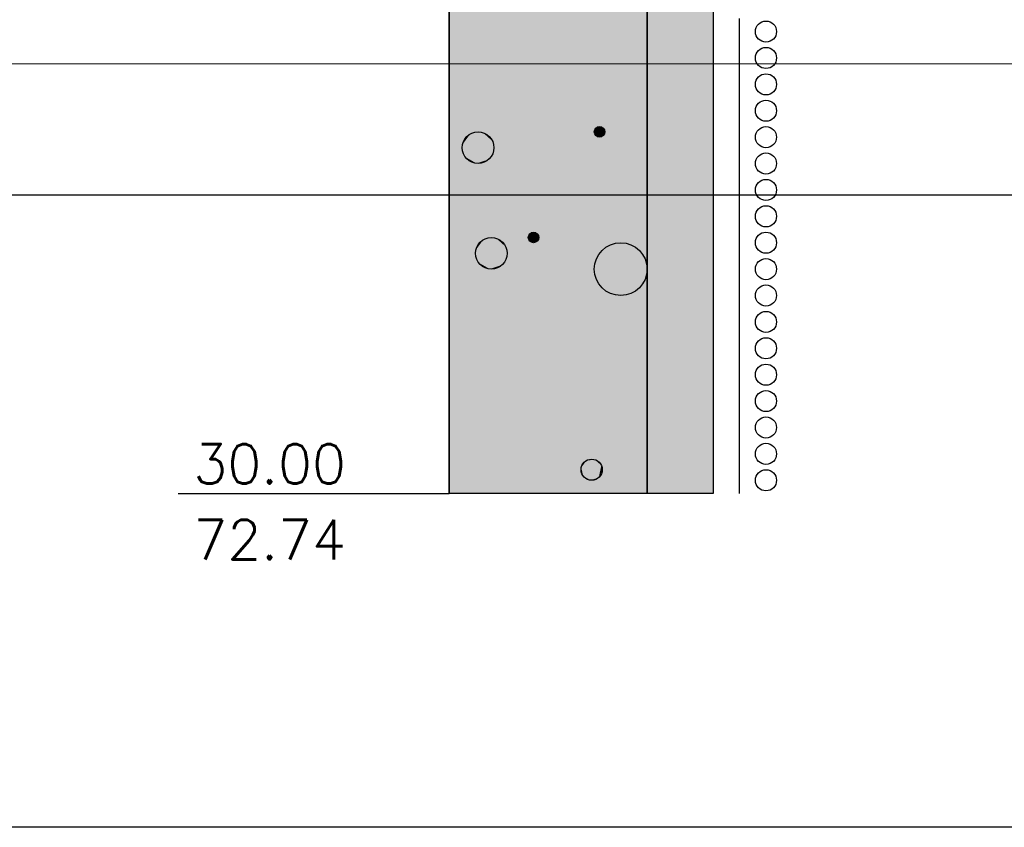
# Model space of a CAD drawing. Header units: metres. Extents: x 3458045 to 3462392, y 5482308 to 5484762.
# Tile 251 of 256: x 3460142 to 3460149, y 5483980 to 5483986. Entities that reach past the tile are written whole.
import ezdxf

# ---------------------------------------------------------------- set-up
doc = ezdxf.new("R2010")
doc.units = ezdxf.units.M
doc.header["$PDMODE"] = 3
doc.header["$PDSIZE"] = 0.1
doc.linetypes.add('AUSGEZOGEN', pattern=[2, 1, 1])
doc.layers.get('0').update_dxf_attribs({"linetype": 'CONTINUOUS'})
doc.layers.get('DEFPOINTS').update_dxf_attribs({"linetype": 'CONTINUOUS'})
doc.layers.add('BAUER_BK 2014', color=1, linetype='CONTINUOUS')
doc.layers.add('SP_VERM', color=1, linetype='CONTINUOUS')
doc.layers.add('SP_Höhenplan-Beschriftung-Linien', color=2, linetype='CONTINUOUS', lineweight=25)
doc.styles.add('ROMANS', font='ROMANS')
doc.styles.add('SP_F', font='romans.shx', dxfattribs={"width": 0.7, "bigfont": 'sp_f.shx'})
doc.dimstyles.new('SOFI35$0', dxfattribs={"dimtxt": 3.5, "dimasz": 0.35, "dimexe": 0.9, "dimexo": 0.625, "dimgap": 0.945, "dimtad": 1, "dimdec": 3, "dimrnd": 0.001, "dimzin": 1, "dimdsep": 46, "dimtxsty": 'SP_F', "dimblk1": 'SOF_BEMSTR1', "dimblk2": 'SOF_BEMSTR2', "dimsah": 1, "dimcen": 3.5, "dimse1": 1, "dimse2": 1, "dimclrd": 1, "dimclre": 1, "dimclrt": 2, "dimaunit": 2, "dimazin": 0, "dimtfac": 1, "dimtdec": 3, "dimtmove": 0, "dimatfit": 3, "dimfxl": 1, "dimtolj": 1, "dimtzin": 0, "dimlwd": 0, "dimlwe": 0, "dimarcsym": 0})

# ---------------------------------------------------------------- blocks, each defined once
blk = doc.blocks.new('SOF_BEMSTR1')
at = {"color": 0, "linetype": 'ByBlock', "lineweight": -2}
for p, q in [((0, 20), (0, -8.5)), ((3.535, 3.535), (-3.535, -3.535)), ((-5, 0), (5, 0))]:
    blk.add_line(p, q, dxfattribs=at)
blk = doc.blocks.new('SOF_BEMSTR2')
at = {"color": 0, "linetype": 'ByBlock', "lineweight": -2}
for p, q in [((0, -20), (0, 8.5)), ((3.535, 3.535), (-3.535, -3.535)), ((-5, 0), (5, 0))]:
    blk.add_line(p, q, dxfattribs=at)
blk = doc.blocks.new('*D143')
at = {"layer": 'DEFPOINTS', "color": 0, "linetype": 'AUSGEZOGEN', "transparency": 16777216}
for p in [(3460025.0179, 5483991.6475), (3460180.5579, 5483987.6961), (3460025.0179, 5483985.7834)]:
    blk.add_point(p, dxfattribs=at)
at = {"layer": 'SP_VERM', "color": 1, "linetype": 'AUSGEZOGEN', "lineweight": 0, "transparency": 16777216}
blk.add_line((3460180.4704, 5483985.7834), (3460025.1054, 5483985.7834), dxfattribs=at)
at = {"layer": 'SP_VERM', "color": 1, "linetype": 'AUSGEZOGEN', "lineweight": 0, "transparency": 16777216, "xscale": 0.08750000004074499, "yscale": 0.08750000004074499, "zscale": 0.08750000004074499, "rotation": 180}
blk.add_blockref('SOF_BEMSTR2', (3460025.0179, 5483985.7834), dxfattribs=at)
at = {"layer": 'SP_VERM', "color": 1, "linetype": 'AUSGEZOGEN', "lineweight": 0, "transparency": 16777216, "xscale": 0.08750000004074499, "yscale": 0.08750000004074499, "zscale": 0.08750000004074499}
blk.add_blockref('SOF_BEMSTR1', (3460180.5579, 5483985.7834), dxfattribs=at)
at = {"layer": 'SP_VERM', "color": 2, "linetype": 'AUSGEZOGEN', "transparency": 16777216, "insert": (3460102.7879, 5483986.4571), "char_height": 0.875, "attachment_point": 5, "style": 'SP_F'}
blk.add_mtext('\\A1;\\A1;Tunnelabschitt = 155.54{\\H.7x;\\S^ ;}m', dxfattribs=at)

msp = doc.modelspace()

# ---------------------------------------------------------------- linework, layer by layer
at = {"layer": 'BAUER_BK 2014', "color": 7, "linetype": 'Continuous'}
for points in [[(3460144.9809, 5484012.5271), (3460144.9809, 5483982.5271)], [(3460146.9809, 5484012.5271), (3460146.9809, 5483982.5271)], [(3460144.9809, 5483982.5271), (3460144.9809, 5483990.5271), (3460146.9809, 5483990.5271), (3460146.9809, 5483982.5271), (3460144.9809, 5483982.5271)], [(3460147.1809, 5483985.7271), (3460147.1809, 5483986.1271)], [(3460147.1809, 5483985.3271), (3460147.1809, 5483985.7271)], [(3460147.1809, 5483984.9271), (3460147.1809, 5483985.3271)], [(3460147.1809, 5483984.5271), (3460147.1809, 5483984.9271)], [(3460147.1809, 5483984.1271), (3460147.1809, 5483984.5271)], [(3460147.1809, 5483983.7271), (3460147.1809, 5483984.1271)], [(3460147.1809, 5483983.3271), (3460147.1809, 5483983.7271)], [(3460147.1809, 5483982.9271), (3460147.1809, 5483983.3271)], [(3460147.1809, 5483982.5271), (3460147.1809, 5483982.9271)], [(3460142.9304, 5483982.5271), (3460143.9809, 5483982.5271), (3460144.5809, 5483982.5271), (3460144.9809, 5483982.5271)], [(3460146.9809, 5483982.5271), (3460144.9809, 5483982.5271)]]:
    msp.add_lwpolyline(points, dxfattribs=at)
at = {"layer": 'BAUER_BK 2014', "color": 30, "linetype": 'Continuous'}
msp.add_lwpolyline([(3460144.9809, 5483982.5271), (3460144.9809, 5483990.5271), (3460146.4809, 5483990.5271), (3460146.4809, 5483982.5271), (3460144.9809, 5483982.5271)], dxfattribs=at)
at = {"layer": 'BAUER_BK 2014', "color": 50, "linetype": 'Continuous'}
msp.add_lwpolyline([(3460146.4809, 5483982.5271), (3460146.4809, 5483990.5271), (3460146.9809, 5483990.5271), (3460146.9809, 5483982.5271), (3460146.4809, 5483982.5271)], dxfattribs=at)
at = {"layer": 'BAUER_BK 2014', "color": 7, "linetype": 'Continuous'}
for centre, radius in [((3460147.3809, 5483986.0271), 0.08), ((3460147.3809, 5483985.8271), 0.08), ((3460147.3809, 5483985.6271), 0.08), ((3460147.3809, 5483985.4271), 0.08), ((3460146.1209, 5483985.2671), 0.04), ((3460147.3809, 5483985.2271), 0.08), ((3460145.2009, 5483985.1471), 0.12), ((3460147.3809, 5483985.0271), 0.08), ((3460147.3809, 5483984.8271), 0.08), ((3460147.3809, 5483984.6271), 0.08), ((3460145.6209, 5483984.4671), 0.04), ((3460147.3809, 5483984.4271), 0.08), ((3460145.3009, 5483984.3471), 0.12), ((3460146.2809, 5483984.2271), 0.2), ((3460147.3809, 5483984.2271), 0.08), ((3460147.3809, 5483984.0271), 0.08), ((3460147.3809, 5483983.8271), 0.08), ((3460147.3809, 5483983.6271), 0.08), ((3460147.3809, 5483983.4271), 0.08), ((3460147.3809, 5483983.2271), 0.08), ((3460147.3809, 5483983.0271), 0.08), ((3460147.3809, 5483982.8271), 0.08), ((3460146.0609, 5483982.7071), 0.08), ((3460147.3809, 5483982.6271), 0.08)]:
    msp.add_circle(centre, radius, dxfattribs=at)
at = {"layer": 'BAUER_BK 2014', "color": 30, "linetype": 'Continuous'}
msp.add_solid([(3460144.9809, 5483982.5271), (3460144.9809, 5483990.5271), (3460146.4809, 5483982.5271), (3460146.4809, 5483990.5271)], dxfattribs=at)
at = {"layer": 'BAUER_BK 2014', "color": 50, "linetype": 'Continuous'}
msp.add_solid([(3460146.4809, 5483982.5271), (3460146.4809, 5483990.5271), (3460146.9809, 5483982.5271), (3460146.9809, 5483990.5271)], dxfattribs=at)
at = {"layer": 'BAUER_BK 2014', "color": 7, "linetype": 'Continuous'}
for points in [[(3460146.1009, 5483985.3018), (3460146.0887, 5483985.2907), (3460146.0819, 5483985.2755)], [(3460146.1009, 5483985.3018), (3460146.0819, 5483985.2755), (3460146.0887, 5483985.2436)], [(3460146.1009, 5483985.3018), (3460146.0943, 5483985.2969), (3460146.0887, 5483985.2907)], [(3460146.1009, 5483985.3018), (3460146.0887, 5483985.2436), (3460146.1477, 5483985.2374)], [(3460146.1167, 5483985.3069), (3460146.1087, 5483985.3052), (3460146.1009, 5483985.3018)], [(3460146.1333, 5483985.3052), (3460146.1167, 5483985.3069), (3460146.1009, 5483985.3018)], [(3460146.1575, 5483985.2834), (3460146.1333, 5483985.3052), (3460146.1009, 5483985.3018)], [(3460146.1477, 5483985.2374), (3460146.1575, 5483985.2834), (3460146.1009, 5483985.3018)], [(3460146.1333, 5483985.3052), (3460146.1251, 5483985.3069), (3460146.1167, 5483985.3069)], [(3460146.1477, 5483985.2969), (3460146.1409, 5483985.3018), (3460146.1333, 5483985.3052)], [(3460146.1575, 5483985.2834), (3460146.1477, 5483985.2969), (3460146.1333, 5483985.3052)], [(3460145.1409, 5483985.2511), (3460145.1039, 5483985.2177), (3460145.0835, 5483985.1721)], [(3460145.1409, 5483985.2511), (3460145.0835, 5483985.1721), (3460145.1039, 5483985.0766)], [(3460145.1409, 5483985.2511), (3460145.1207, 5483985.2363), (3460145.1039, 5483985.2177)], [(3460145.1409, 5483985.2511), (3460145.1039, 5483985.0766), (3460145.2813, 5483985.058)], [(3460145.1885, 5483985.2665), (3460145.1639, 5483985.2613), (3460145.1409, 5483985.2511)], [(3460145.2381, 5483985.2613), (3460145.1885, 5483985.2665), (3460145.1409, 5483985.2511)], [(3460145.3105, 5483985.1959), (3460145.2381, 5483985.2613), (3460145.1409, 5483985.2511)], [(3460145.2813, 5483985.058), (3460145.3105, 5483985.1959), (3460145.1409, 5483985.2511)], [(3460145.2381, 5483985.2613), (3460145.2135, 5483985.2665), (3460145.1885, 5483985.2665)], [(3460145.2813, 5483985.2363), (3460145.2609, 5483985.2511), (3460145.2381, 5483985.2613)], [(3460145.3105, 5483985.1959), (3460145.2813, 5483985.2363), (3460145.2381, 5483985.2613)], [(3460145.3105, 5483985.1959), (3460145.2981, 5483985.2177), (3460145.2813, 5483985.2363)], [(3460146.0819, 5483985.2755), (3460146.0809, 5483985.2671), (3460146.0819, 5483985.2588)], [(3460146.0887, 5483985.2907), (3460146.0845, 5483985.2834), (3460146.0819, 5483985.2755)], [(3460146.0819, 5483985.2755), (3460146.0819, 5483985.2588), (3460146.0887, 5483985.2436)], [(3460146.0819, 5483985.2588), (3460146.0845, 5483985.2509), (3460146.0887, 5483985.2436)], [(3460146.0887, 5483985.2436), (3460146.0943, 5483985.2374), (3460146.1009, 5483985.2325)], [(3460146.0887, 5483985.2436), (3460146.1009, 5483985.2325), (3460146.1167, 5483985.2274)], [(3460146.0887, 5483985.2436), (3460146.1167, 5483985.2274), (3460146.1477, 5483985.2374)], [(3460146.1009, 5483985.2325), (3460146.1087, 5483985.2291), (3460146.1167, 5483985.2274)], [(3460146.1167, 5483985.2274), (3460146.1333, 5483985.2291), (3460146.1477, 5483985.2374)], [(3460146.1167, 5483985.2274), (3460146.1251, 5483985.2274), (3460146.1333, 5483985.2291)], [(3460146.1333, 5483985.2291), (3460146.1409, 5483985.2325), (3460146.1477, 5483985.2374)], [(3460146.1575, 5483985.2834), (3460146.1533, 5483985.2907), (3460146.1477, 5483985.2969)], [(3460146.1477, 5483985.2374), (3460146.1575, 5483985.2509), (3460146.1575, 5483985.2834)], [(3460146.1477, 5483985.2374), (3460146.1533, 5483985.2436), (3460146.1575, 5483985.2509)], [(3460146.1609, 5483985.2671), (3460146.1601, 5483985.2755), (3460146.1575, 5483985.2834)], [(3460146.1575, 5483985.2509), (3460146.1609, 5483985.2671), (3460146.1575, 5483985.2834)], [(3460145.0835, 5483985.1721), (3460145.0809, 5483985.1471), (3460145.0835, 5483985.1222)], [(3460145.1039, 5483985.2177), (3460145.0913, 5483985.1959), (3460145.0835, 5483985.1721)], [(3460145.0835, 5483985.1721), (3460145.0835, 5483985.1222), (3460145.1039, 5483985.0766)], [(3460145.2813, 5483985.058), (3460145.3105, 5483985.0983), (3460145.3105, 5483985.1959)], [(3460145.3209, 5483985.1471), (3460145.3183, 5483985.1721), (3460145.3105, 5483985.1959)], [(3460145.3105, 5483985.0983), (3460145.3209, 5483985.1471), (3460145.3105, 5483985.1959)], [(3460145.0835, 5483985.1222), (3460145.0913, 5483985.0983), (3460145.1039, 5483985.0766)], [(3460145.1039, 5483985.0766), (3460145.1207, 5483985.058), (3460145.1409, 5483985.0432)], [(3460145.1039, 5483985.0766), (3460145.1409, 5483985.0432), (3460145.1885, 5483985.0278)], [(3460145.1039, 5483985.0766), (3460145.1885, 5483985.0278), (3460145.2813, 5483985.058)], [(3460145.2813, 5483985.058), (3460145.2981, 5483985.0766), (3460145.3105, 5483985.0983)], [(3460145.1409, 5483985.0432), (3460145.1639, 5483985.033), (3460145.1885, 5483985.0278)], [(3460145.1885, 5483985.0278), (3460145.2381, 5483985.033), (3460145.2813, 5483985.058)], [(3460145.1885, 5483985.0278), (3460145.2135, 5483985.0278), (3460145.2381, 5483985.033)], [(3460145.2381, 5483985.033), (3460145.2609, 5483985.0432), (3460145.2813, 5483985.058)], [(3460145.6009, 5483984.5018), (3460145.5887, 5483984.4907), (3460145.5819, 5483984.4755)], [(3460145.6009, 5483984.5018), (3460145.5819, 5483984.4755), (3460145.5887, 5483984.4436)], [(3460145.5887, 5483984.4907), (3460145.5845, 5483984.4834), (3460145.5819, 5483984.4755)], [(3460145.6009, 5483984.5018), (3460145.5943, 5483984.4969), (3460145.5887, 5483984.4907)], [(3460145.6009, 5483984.5018), (3460145.5887, 5483984.4436), (3460145.6477, 5483984.4374)], [(3460145.6167, 5483984.5069), (3460145.6087, 5483984.5052), (3460145.6009, 5483984.5018)], [(3460145.6333, 5483984.5052), (3460145.6167, 5483984.5069), (3460145.6009, 5483984.5018)], [(3460145.6575, 5483984.4834), (3460145.6333, 5483984.5052), (3460145.6009, 5483984.5018)], [(3460145.6477, 5483984.4374), (3460145.6575, 5483984.4834), (3460145.6009, 5483984.5018)], [(3460145.6333, 5483984.5052), (3460145.6251, 5483984.5069), (3460145.6167, 5483984.5069)], [(3460145.6477, 5483984.4969), (3460145.6409, 5483984.5018), (3460145.6333, 5483984.5052)], [(3460145.6575, 5483984.4834), (3460145.6477, 5483984.4969), (3460145.6333, 5483984.5052)], [(3460145.6575, 5483984.4834), (3460145.6533, 5483984.4907), (3460145.6477, 5483984.4969)], [(3460145.6477, 5483984.4374), (3460145.6575, 5483984.4509), (3460145.6575, 5483984.4834)], [(3460145.6609, 5483984.4671), (3460145.6601, 5483984.4755), (3460145.6575, 5483984.4834)], [(3460145.6575, 5483984.4509), (3460145.6609, 5483984.4671), (3460145.6575, 5483984.4834)], [(3460145.2409, 5483984.4511), (3460145.2039, 5483984.4177), (3460145.1835, 5483984.3721)], [(3460145.2409, 5483984.4511), (3460145.1835, 5483984.3721), (3460145.2039, 5483984.2766)], [(3460145.2039, 5483984.4177), (3460145.1913, 5483984.3959), (3460145.1835, 5483984.3721)], [(3460145.2409, 5483984.4511), (3460145.2207, 5483984.4363), (3460145.2039, 5483984.4177)], [(3460145.2409, 5483984.4511), (3460145.2039, 5483984.2766), (3460145.3813, 5483984.258)], [(3460145.2885, 5483984.4665), (3460145.2639, 5483984.4613), (3460145.2409, 5483984.4511)], [(3460145.3381, 5483984.4613), (3460145.2885, 5483984.4665), (3460145.2409, 5483984.4511)], [(3460145.4105, 5483984.3959), (3460145.3381, 5483984.4613), (3460145.2409, 5483984.4511)], [(3460145.3813, 5483984.258), (3460145.4105, 5483984.3959), (3460145.2409, 5483984.4511)], [(3460145.3381, 5483984.4613), (3460145.3135, 5483984.4665), (3460145.2885, 5483984.4665)], [(3460145.3813, 5483984.4363), (3460145.3609, 5483984.4511), (3460145.3381, 5483984.4613)], [(3460145.4105, 5483984.3959), (3460145.3813, 5483984.4363), (3460145.3381, 5483984.4613)], [(3460145.4105, 5483984.3959), (3460145.3981, 5483984.4177), (3460145.3813, 5483984.4363)], [(3460145.5819, 5483984.4755), (3460145.5809, 5483984.4671), (3460145.5819, 5483984.4588)], [(3460145.5819, 5483984.4755), (3460145.5819, 5483984.4588), (3460145.5887, 5483984.4436)], [(3460145.5819, 5483984.4588), (3460145.5845, 5483984.4509), (3460145.5887, 5483984.4436)], [(3460145.5887, 5483984.4436), (3460145.5943, 5483984.4374), (3460145.6009, 5483984.4325)], [(3460145.5887, 5483984.4436), (3460145.6009, 5483984.4325), (3460145.6167, 5483984.4274)], [(3460145.5887, 5483984.4436), (3460145.6167, 5483984.4274), (3460145.6477, 5483984.4374)], [(3460145.6009, 5483984.4325), (3460145.6087, 5483984.4291), (3460145.6167, 5483984.4274)], [(3460145.6167, 5483984.4274), (3460145.6333, 5483984.4291), (3460145.6477, 5483984.4374)], [(3460145.6167, 5483984.4274), (3460145.6251, 5483984.4274), (3460145.6333, 5483984.4291)], [(3460145.6333, 5483984.4291), (3460145.6409, 5483984.4325), (3460145.6477, 5483984.4374)], [(3460145.6477, 5483984.4374), (3460145.6533, 5483984.4436), (3460145.6575, 5483984.4509)], [(3460145.1835, 5483984.3721), (3460145.1809, 5483984.3471), (3460145.1835, 5483984.3222)], [(3460145.1835, 5483984.3721), (3460145.1835, 5483984.3222), (3460145.2039, 5483984.2766)], [(3460145.3813, 5483984.258), (3460145.4105, 5483984.2983), (3460145.4105, 5483984.3959)], [(3460145.4209, 5483984.3471), (3460145.4183, 5483984.3721), (3460145.4105, 5483984.3959)], [(3460145.4105, 5483984.2983), (3460145.4209, 5483984.3471), (3460145.4105, 5483984.3959)], [(3460145.1835, 5483984.3222), (3460145.1913, 5483984.2983), (3460145.2039, 5483984.2766)], [(3460145.2039, 5483984.2766), (3460145.2207, 5483984.258), (3460145.2409, 5483984.2432)], [(3460145.2039, 5483984.2766), (3460145.2409, 5483984.2432), (3460145.2885, 5483984.2278)], [(3460145.2039, 5483984.2766), (3460145.2885, 5483984.2278), (3460145.3813, 5483984.258)], [(3460145.2885, 5483984.2278), (3460145.3381, 5483984.233), (3460145.3813, 5483984.258)], [(3460145.3381, 5483984.233), (3460145.3609, 5483984.2432), (3460145.3813, 5483984.258)], [(3460145.3813, 5483984.258), (3460145.3981, 5483984.2766), (3460145.4105, 5483984.2983)], [(3460145.2409, 5483984.2432), (3460145.2639, 5483984.233), (3460145.2885, 5483984.2278)], [(3460145.2885, 5483984.2278), (3460145.3135, 5483984.2278), (3460145.3381, 5483984.233)], [(3460146.0209, 5483982.7764), (3460145.9963, 5483982.7542), (3460145.9827, 5483982.7238)], [(3460146.0209, 5483982.7764), (3460145.9827, 5483982.7238), (3460145.9963, 5483982.6601)], [(3460146.0209, 5483982.7764), (3460146.0075, 5483982.7666), (3460145.9963, 5483982.7542)], [(3460146.0209, 5483982.7764), (3460145.9963, 5483982.6601), (3460146.1145, 5483982.6477)], [(3460146.0527, 5483982.7867), (3460146.0363, 5483982.7832), (3460146.0209, 5483982.7764)], [(3460146.0857, 5483982.7832), (3460146.0527, 5483982.7867), (3460146.0209, 5483982.7764)], [(3460146.1341, 5483982.7397), (3460146.0857, 5483982.7832), (3460146.0209, 5483982.7764)], [(3460146.1145, 5483982.6477), (3460146.1341, 5483982.7397), (3460146.0209, 5483982.7764)], [(3460146.0857, 5483982.7832), (3460146.0693, 5483982.7867), (3460146.0527, 5483982.7867)], [(3460146.1145, 5483982.7666), (3460146.1009, 5483982.7764), (3460146.0857, 5483982.7832)], [(3460146.1341, 5483982.7397), (3460146.1145, 5483982.7666), (3460146.0857, 5483982.7832)], [(3460146.1341, 5483982.7397), (3460146.1257, 5483982.7542), (3460146.1145, 5483982.7666)], [(3460145.9827, 5483982.7238), (3460145.9809, 5483982.7071), (3460145.9827, 5483982.6905)], [(3460145.9963, 5483982.7542), (3460145.9879, 5483982.7397), (3460145.9827, 5483982.7238)], [(3460145.9827, 5483982.7238), (3460145.9827, 5483982.6905), (3460145.9963, 5483982.6601)], [(3460145.9827, 5483982.6905), (3460145.9879, 5483982.6746), (3460145.9963, 5483982.6601)], [(3460146.1145, 5483982.6477), (3460146.1341, 5483982.6746), (3460146.1341, 5483982.7397)], [(3460146.1409, 5483982.7071), (3460146.1393, 5483982.7238), (3460146.1341, 5483982.7397)], [(3460146.1341, 5483982.6746), (3460146.1409, 5483982.7071), (3460146.1341, 5483982.7397)], [(3460145.9963, 5483982.6601), (3460146.0075, 5483982.6477), (3460146.0209, 5483982.6379)], [(3460145.9963, 5483982.6601), (3460146.0209, 5483982.6379), (3460146.0527, 5483982.6276)], [(3460145.9963, 5483982.6601), (3460146.0527, 5483982.6276), (3460146.1145, 5483982.6477)], [(3460146.0209, 5483982.6379), (3460146.0363, 5483982.6311), (3460146.0527, 5483982.6276)], [(3460146.0527, 5483982.6276), (3460146.0857, 5483982.6311), (3460146.1145, 5483982.6477)], [(3460146.0527, 5483982.6276), (3460146.0693, 5483982.6276), (3460146.0857, 5483982.6311)], [(3460146.0857, 5483982.6311), (3460146.1009, 5483982.6379), (3460146.1145, 5483982.6477)], [(3460146.1145, 5483982.6477), (3460146.1257, 5483982.6601), (3460146.1341, 5483982.6746)]]:
    msp.add_solid(points, dxfattribs=at)
at = {"layer": 'SP_Höhenplan-Beschriftung-Linien', "color": 3}
msp.add_line((3460406.594, 5483984.7871), (3459990.95, 5483984.7871), dxfattribs=at)
at = {"layer": 'SP_Höhenplan-Beschriftung-Linien', "color": 2}
msp.add_line((3460406.594, 5483979.9975), (3459990.95, 5483979.9975), dxfattribs=at)

# ---------------------------------------------------------------- texts
at = {"layer": 'BAUER_BK 2014', "color": 7, "style": 'ROMANS'}
for s, p in [('30.00', (3460143.0451, 5483982.6019)), ('72.74', (3460143.0451, 5483982.028))]:
    msp.add_text(s, height=0.29916, dxfattribs=at).set_placement(p)

# ---------------------------------------------------------------- dimensions: what is measured, and where the dimension line sits
at = {"layer": 'SP_VERM', "color": 1, "linetype": 'AUSGEZOGEN'}
dim = msp.add_linear_dim(base=(3460025.0179, 5483985.7834), p1=(3460180.5579, 5483987.6961), p2=(3460025.0179, 5483991.6475), angle=180, text='\\A1;Tunnelabschitt = 155.54{\\H.7x;\\S^ ;}m', dimstyle='SOFI35$0', override={"dimpost": 'Tunnelabschitt = <>m'}, dxfattribs=at)
dim.commit()
dim.dimension.update_dxf_attribs({"geometry": '*D143', "text_midpoint": (3460102.7879, 5483986.4571)})

doc.saveas('drawing.dxf')
